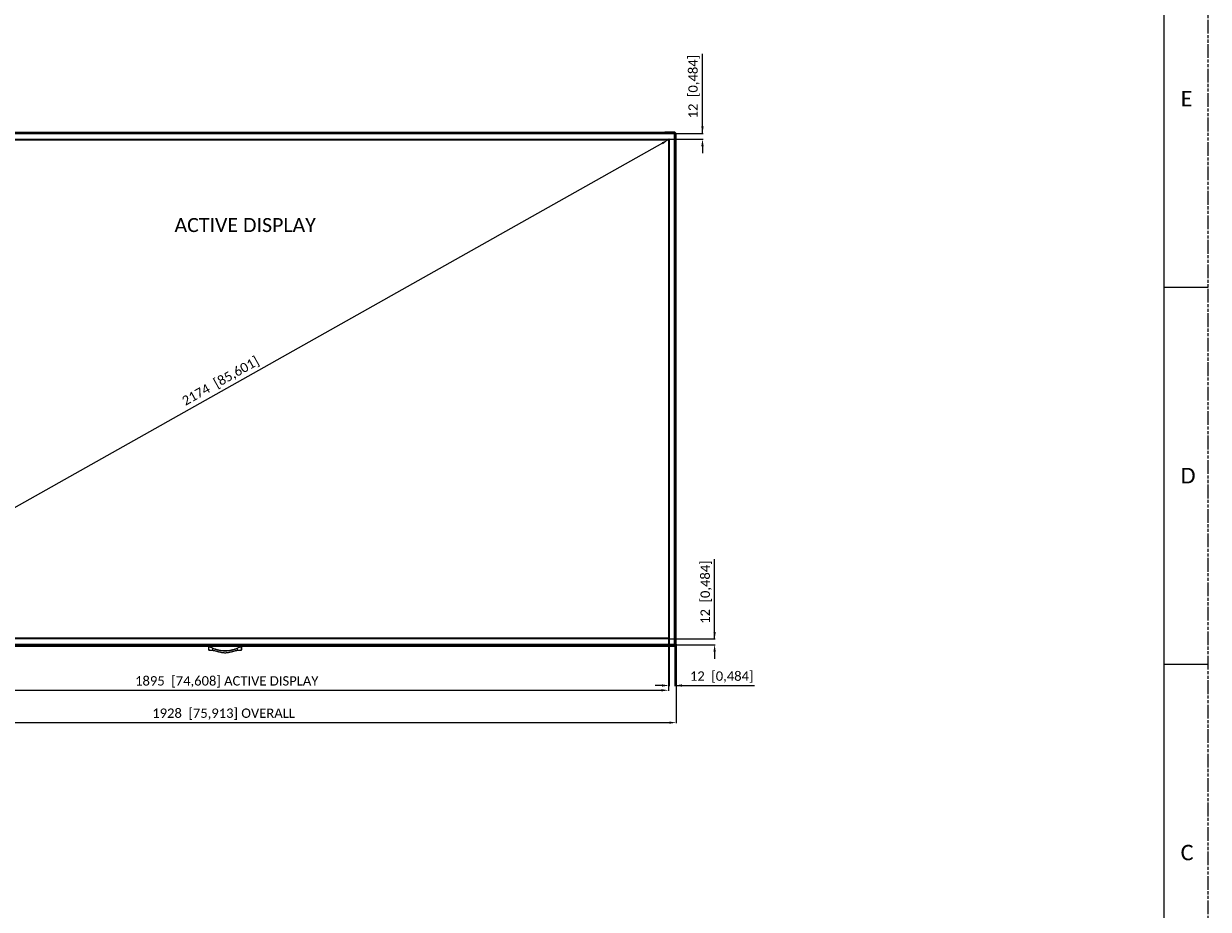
# Model space of a CAD drawing. Header units: millimetres. Extents: x -7199 to 1146, y -2825 to 3623.
# Tile 32 of 35: x -1386 to 1146, y -931 to 963. Entities that reach past the tile are written whole.
import ezdxf

# ---------------------------------------------------------------- set-up
doc = ezdxf.new("R2010")
doc.units = ezdxf.units.MM
doc.header["$LTSCALE"] = 65.395
doc.header["$PDSIZE"] = 0.05
doc.linetypes.add('PHANTOM', pattern=[0.8, 0.45, -0.05, 0.1, -0.05, 0.1, -0.05])
doc.layers.get('0').update_dxf_attribs({"linetype": 'CONTINUOUS'})
doc.layers.get('Defpoints').update_dxf_attribs({"linetype": 'CONTINUOUS'})
for name, color, linetype in [('00_COMPONENTS', 7, 'CONTINUOUS'), ('02___PRT_ALL_AXES', 7, 'CONTINUOUS'), ('06___PRT_ALL_SURFS', 7, 'CONTINUOUS')]:
    doc.layers.add(name, color=color, linetype=linetype)
doc.styles.get("Standard").update_dxf_attribs({"font": 'calibril.ttf'})
doc.dimstyles.new('ISO-25', dxfattribs={"dimtxt": 2.5, "dimasz": 2.5, "dimexe": 1.25, "dimexo": 0.625, "dimtad": 1, "dimtxsty": 'STANDARD', "dimcen": 2.5, "dimadec": 0, "dimazin": 0, "dimtfac": 1, "dimtmove": 0, "dimatfit": 3, "dimfxl": 1, "dimarcsym": 0})

# ---------------------------------------------------------------- blocks, each defined once
blk = doc.blocks.new('*D0')
at = {"color": 3, "lineweight": -2}
for p, q in [((-1903.2, -352), (-1903.2, -463.8)), ((-8.1, -352), (-8.1, -463.8)), ((-1888.2, -462.5), (-23.1, -462.5))]:
    blk.add_line(p, q, dxfattribs=at)
at = {"color": 3}
for points in [[(-1888.2, -460), (-1888.2, -465), (-1903.2, -462.5)], [(-23.1, -465), (-23.1, -460), (-8.1, -462.5)]]:
    blk.add_solid(points, dxfattribs=at)
at = {"layer": 'Defpoints', "color": 0}
for p in [(-1903.2, -351.4), (-8.1, -351.4), (-8.1, -462.5)]:
    blk.add_point(p, dxfattribs=at)
at = {"color": 2, "insert": (-952.1, -444.5), "char_height": 20, "attachment_point": 5}
blk.add_mtext('1895  [74,608] ACTIVE DISPLAY ', dxfattribs=at)
blk = doc.blocks.new('*D3')
at = {"color": 3, "lineweight": -2}
for p, q in [((-6.8, -352.8), (-6.8, -453.6)), ((5.5, -346.1), (5.5, -453.6)), ((-21.8, -452.3), (-36.8, -452.3)), ((5.5, -452.3), (175.8, -452.3)), ((20.5, -452.3), (35.5, -452.3))]:
    blk.add_line(p, q, dxfattribs=at)
at = {"color": 3}
for points in [[(-21.8, -454.8), (-21.8, -449.8), (-6.8, -452.3)], [(20.5, -449.8), (20.5, -454.8), (5.5, -452.3)]]:
    blk.add_solid(points, dxfattribs=at)
at = {"layer": 'Defpoints', "color": 0}
for p in [(-6.8, -352.2), (5.5, -345.5), (5.5, -452.3)]:
    blk.add_point(p, dxfattribs=at)
at = {"color": 2, "insert": (105.6, -434.3), "char_height": 20, "attachment_point": 5}
blk.add_mtext('12  [0,484]', dxfattribs=at)
blk = doc.blocks.new('*D4')
at = {"color": 3, "lineweight": -2}
for p, q in [((90.5, -352.7), (90.5, -182.4)), ((90.5, -337.7), (90.5, -322.7)), ((-7.5, -352.7), (91.8, -352.7)), ((-7.5, -365), (91.8, -365)), ((90.5, -380), (90.5, -395))]:
    blk.add_line(p, q, dxfattribs=at)
at = {"color": 3}
for points in [[(88, -337.7), (93, -337.7), (90.5, -352.7)], [(93, -380), (88, -380), (90.5, -365)]]:
    blk.add_solid(points, dxfattribs=at)
at = {"layer": 'Defpoints', "color": 0}
for p in [(-8.1, -352.7), (-8.1, -365), (90.5, -365)]:
    blk.add_point(p, dxfattribs=at)
at = {"color": 2, "insert": (72.5, -252.6), "char_height": 20, "attachment_point": 5, "rotation": 90}
blk.add_mtext('12  [0,484]', dxfattribs=at)
blk = doc.blocks.new('*D5')
at = {"color": 3, "lineweight": -2}
for p, q in [((64.6, 728.2), (64.6, 898.5)), ((64.6, 743.2), (64.6, 758.2)), ((-13.4, 728.2), (65.8, 728.2)), ((-6.7, 715.9), (65.8, 715.9)), ((64.6, 700.9), (64.6, 685.9))]:
    blk.add_line(p, q, dxfattribs=at)
at = {"color": 3}
for points in [[(62.1, 743.2), (67.1, 743.2), (64.6, 728.2)], [(67.1, 700.9), (62.1, 700.9), (64.6, 715.9)]]:
    blk.add_solid(points, dxfattribs=at)
at = {"layer": 'Defpoints', "color": 0}
for p in [(-14, 728.2), (-7.3, 715.9), (64.6, 728.2)]:
    blk.add_point(p, dxfattribs=at)
at = {"color": 2, "insert": (46.5, 828.3), "char_height": 20, "attachment_point": 5, "rotation": 90}
blk.add_mtext('12  [0,484]', dxfattribs=at)
blk = doc.blocks.new('*D6')
at = {"color": 3, "lineweight": -2}
for p, q in [((-1919.7, -364.1), (-1919.7, -532.9)), ((8.5, -364.1), (8.5, -532.9)), ((-1904.7, -531.7), (-6.5, -531.7))]:
    blk.add_line(p, q, dxfattribs=at)
at = {"color": 3}
for points in [[(-1904.7, -529.2), (-1904.7, -534.2), (-1919.7, -531.7)], [(-6.5, -534.2), (-6.5, -529.2), (8.5, -531.7)]]:
    blk.add_solid(points, dxfattribs=at)
at = {"layer": 'Defpoints', "color": 0}
for p in [(-1919.7, -363.5), (8.5, -363.5), (8.5, -531.7)]:
    blk.add_point(p, dxfattribs=at)
at = {"color": 2, "insert": (-958.8, -513.6), "char_height": 20, "attachment_point": 5}
blk.add_mtext('1928  [75,913] OVERALL ', dxfattribs=at)
blk = doc.blocks.new('*D36')
at = {"color": 3, "lineweight": -2}
for p, q in [((-7.8, 714), (-7.5, 713.5)), ((-21.2, 707.2), (-1890.1, -344)), ((-1902.9, -351.9), (-1902.6, -352.5))]:
    blk.add_line(p, q, dxfattribs=at)
at = {"color": 3}
for points in [[(-20, 705), (-22.4, 709.4), (-8.1, 714.6)], [(-1891.3, -341.9), (-1888.9, -346.2), (-1903.2, -351.4)]]:
    blk.add_solid(points, dxfattribs=at)
at = {"layer": 'Defpoints', "color": 0}
for p in [(-8.1, 714.6), (-1903.2, -351.4), (-1903.2, -351.4)]:
    blk.add_point(p, dxfattribs=at)
at = {"color": 2, "insert": (-964.5, 197.3), "char_height": 20, "attachment_point": 5, "rotation": 29.3578}
blk.add_mtext('2174  [85,601]', dxfattribs=at)

msp = doc.modelspace()

# ---------------------------------------------------------------- linework, layer by layer
at = {"color": 7, "linetype": 'PHANTOM', "lineweight": 0}
msp.add_line((1145.6, -2824.8), (1145.6, 3623.1), dxfattribs=at)
at = {"color": 7, "linetype": 'Continuous'}
for p, q in [((1050.8, 3433.5), (1050.8, -2635.1)), ((3.5, 729.2), (-1914.7, 729.2)), ((-1894.7, 731.2), (-16.5, 731.2)), ((-24.6, 729.2), (-24.6, 728.2)), ((-16.5, 731.2), (-16.5, 729.2)), ((4, 731.2), (-16, 731.2)), ((-16, 731.2), (-16, 729.2)), ((-14, 728.2), (-14, 729.2)), ((6.5, -363), (6.5, 726.2)), ((8.5, 706.7), (8.5, 726.7)), ((6.5, 708.7), (5.5, 708.7)), ((5.5, 698.1), (6.5, 698.1)), ((6.5, 706.7), (8.5, 706.7)), ((6.5, 706.2), (8.5, 706.2)), ((8.5, -343), (8.5, 706.2)), ((6, 548.4), (6, 549.4)), ((6, -186.2), (6, -185.3)), ((6.5, -334.9), (5.5, -334.9)), ((5.5, -345.5), (6.5, -345.5)), ((6.5, -343), (8.5, -343)), ((8.5, -343.5), (6.5, -343.5)), ((8.5, -363.5), (8.5, -343.5)), ((3.5, -366), (-1914.7, -366)), ((-1894.7, -368), (-16.5, -368)), ((-990.6, -374.9), (-990.6, -368)), ((-990.6, -368), (-990.6, -369.6)), ((-990.6, -371.2), (-990.6, -369.6)), ((-990.6, -376.2), (-990.6, -369.6)), ((-990.6, -373.9), (-990.6, -373)), ((-990.6, -374.9), (-990.6, -376.2)), ((-990.6, -374.9), (-990.6, -374.9)), ((-990.6, -376.2), (-990.6, -374.9)), ((-990.6, -376.2), (-990.6, -376.2)), ((-990.3, -376.5), (-990.3, -369.8)), ((-990.3, -373.7), (-990.3, -372.7)), ((-990.1, -368), (-990.1, -369.5)), ((-989.4, -376.6), (-989.3, -376.6)), ((-989.3, -376.6), (-989.3, -376.6)), ((-981.9, -377), (-981.9, -372.6)), ((-929.4, -377), (-929.4, -372.6)), ((-921.2, -369.5), (-921.2, -368)), ((-921, -369.8), (-921, -371.1)), ((-921, -369.8), (-921, -376.5)), ((-920.7, -369.6), (-920.7, -368)), ((-920.7, -369.6), (-920.7, -376.2)), ((-920.7, -376.2), (-920.6, -374.9)), ((-920.6, -374.9), (-920.7, -376.2)), ((-920.7, -376.2), (-920.7, -376.2)), ((-920.6, -368), (-920.6, -374.9)), ((-920.6, -374.9), (-920.6, -374.9)), ((-24.6, -365), (-24.6, -366)), ((-16.5, -366), (-16.5, -368)), ((-16, -366), (-16, -368)), ((-16, -368), (4, -368)), ((-14, -366), (-14, -365))]:
    msp.add_line(p, q, dxfattribs=at)
at = {"color": 4, "linetype": 'Continuous'}
for p, q in [((-1903.2, 714.6), (-8.1, 714.6)), ((-8.1, 714.6), (-8.1, -351.4)), ((-8.1, -351.4), (-1903.2, -351.4))]:
    msp.add_line(p, q, dxfattribs=at)
at = {"color": 7, "linetype": 'Continuous', "lineweight": 0}
for p, q in [((1050.8, 399.2), (1145.6, 399.2)), ((1050.8, -406.8), (1145.6, -406.8))]:
    msp.add_line(p, q, dxfattribs=at)
at = {"color": 7, "linetype": 'Continuous'}
for points in [[(-990.6, -373), (-990.6, -372.4), (-990.6, -371.2)], [(-990.6, -376.2), (-990.6, -376), (-990.6, -375.8), (-990.6, -375.5), (-990.6, -375.2), (-990.6, -374.8), (-990.6, -373.9)], [(-990.6, -376.2), (-990.6, -376.3), (-990.6, -376.3), (-990.5, -376.4), (-990.5, -376.4), (-990.5, -376.4), (-990.4, -376.5), (-990.4, -376.5), (-990.4, -376.5)], [(-990.4, -376.5), (-990.3, -376.5), (-990.3, -376.5), (-990.3, -376.5), (-990.3, -376.5), (-990.2, -376.5), (-990.2, -376.5)], [(-990.3, -372.7), (-990.3, -371.5), (-990.3, -370.7), (-990.3, -369.8)], [(-990.3, -376.5), (-990.3, -376.3), (-990.3, -376.1), (-990.3, -375.8), (-990.3, -375.5), (-990.3, -375.1), (-990.3, -374.6), (-990.3, -374.2), (-990.3, -373.7)], [(-990.2, -376.5), (-990.2, -376.5), (-990.2, -376.5), (-990.1, -376.5), (-990.1, -376.6), (-990.1, -376.6), (-990, -376.6), (-990, -376.6), (-989.9, -376.6), (-989.9, -376.6), (-989.8, -376.6), (-989.8, -376.6), (-989.7, -376.6), (-989.7, -376.6), (-989.6, -376.6), (-989.5, -376.6), (-989.5, -376.6), (-989.4, -376.6)], [(-922, -376.6), (-921.9, -376.6), (-921.8, -376.6), (-921.8, -376.6), (-921.7, -376.6), (-921.6, -376.6), (-921.6, -376.6), (-921.5, -376.6), (-921.5, -376.6), (-921.4, -376.6), (-921.4, -376.6), (-921.3, -376.6), (-921.3, -376.6), (-921.2, -376.6), (-921.2, -376.6), (-921.2, -376.5), (-921.1, -376.5), (-921.1, -376.5), (-921.1, -376.5)], [(-921.1, -376.5), (-921.1, -376.5), (-921, -376.5), (-921, -376.5), (-921, -376.5), (-921, -376.5), (-920.9, -376.5)], [(-921, -371.1), (-921, -372.3), (-921, -372.9), (-921, -373.4), (-921, -374), (-921, -374.5), (-921, -375.1), (-921, -375.5), (-921, -375.9), (-921, -376.2), (-921, -376.4), (-921, -376.5)], [(-920.9, -376.5), (-920.9, -376.5), (-920.9, -376.5), (-920.8, -376.4), (-920.8, -376.4), (-920.8, -376.4), (-920.7, -376.3), (-920.7, -376.3), (-920.7, -376.2)], [(-920.7, -369.6), (-920.7, -370.2), (-920.7, -370.8), (-920.7, -371.4), (-920.7, -372.6)], [(-920.7, -372.6), (-920.7, -373.2), (-920.7, -374.3)], [(-920.7, -374.3), (-920.7, -374.8), (-920.7, -375.2), (-920.7, -375.6), (-920.7, -375.9), (-920.7, -376.1), (-920.7, -376.2)]]:
    msp.add_lwpolyline(points, dxfattribs=at)
for centre, radius, start, end in [((3.5, 726.2), 3, 0, 90), ((4, 726.7), 4.5, 0, 90), ((-990.3, -376.2), 0.3, 183.0392, 268.3783), ((-1008.2, -436.8), 69.6, 67.7524, 74.9257), ((-1008.4, -437), 69.6, 67.6954, 74.8398), ((-989.1, -358.6), 18, 268.6758, 269.1286), ((-988.9, -346.2), 30.4, 269.3758, 269.9434), ((-989, -354.8), 21.8, 269.1809, 269.3408), ((-903.1, -436.8), 69.6, 105.0743, 112.2476), ((-902.9, -437.2), 69.8, 105.1701, 112.2947), ((-921, -376.2), 0.3, 271.6217, 356.9608), ((3.5, -363), 3, 270, 0), ((4, -363.5), 4.5, 270, 0)]:
    msp.add_arc(centre, radius, start, end, dxfattribs=at)
for points, knots in [([(-990.6, -369.6), (-990.6, -369.6), (-990.6, -369.6), (-990.5, -369.5), (-990.4, -369.5), (-990.2, -369.5), (-990.1, -369.5), (-990.1, -369.5)], [0, 0, 0, 0, 0.035639, 0.097199, 0.311347, 0.627686, 1, 1, 1, 1]), ([(-990.6, -369.6), (-990.6, -369.6), (-990.5, -369.8), (-990.4, -369.8), (-990.3, -369.8)], [0, 0, 0, 0, 0.484888, 1, 1, 1, 1]), ([(-990.3, -369.8), (-990.3, -369.8), (-990.3, -369.8), (-990.3, -369.8), (-990.2, -369.8), (-990.2, -369.8), (-990.1, -369.8)], [0, 0, 0, 0, 0.150645, 0.355039, 0.649082, 1, 1, 1, 1]), ([(-989.5, -376.6), (-989.6, -376.6), (-989.8, -376.6), (-990.1, -376.6), (-990.2, -376.5), (-990.3, -376.5), (-990.3, -376.5), (-990.3, -376.5)], [0, 0, 0, 0, 0.421749, 0.729188, 0.919028, 0.970983, 1, 1, 1, 1]), ([(-990.1, -369.5), (-990.1, -369.6), (-990.1, -369.6), (-990.1, -369.7), (-990.1, -369.8)], [0, 0, 0, 0, 0.310823, 1, 1, 1, 1]), ([(-981.8, -372.3), (-981.8, -372.4), (-981.9, -372.5), (-981.9, -372.5), (-981.9, -372.6)], [0, 0, 0, 0, 0.614295, 1, 1, 1, 1]), ([(-981.9, -372.6), (-979.8, -373.4), (-975.6, -374.9), (-969.1, -376.6), (-962.4, -377.7), (-955.6, -378.1), (-948.9, -377.7), (-942.2, -376.6), (-935.7, -374.9), (-931.5, -373.4), (-929.4, -372.6)], [0, 0, 0, 0, 0.124995, 0.250001, 0.375004, 0.5, 0.624996, 0.75, 0.875007, 1, 1, 1, 1]), ([(-981.8, -372.3), (-979.7, -373.2), (-975.5, -374.7), (-969, -376.4), (-962.4, -377.4), (-955.6, -377.8), (-948.9, -377.4), (-942.3, -376.4), (-935.8, -374.7), (-931.6, -373.2), (-929.5, -372.3)], [0, 0, 0, 0, 0.124997, 0.250001, 0.375004, 0.5, 0.624997, 0.75, 0.875005, 1, 1, 1, 1]), ([(-929.5, -372.3), (-929.5, -372.4), (-929.4, -372.5), (-929.4, -372.5), (-929.4, -372.6)], [0, 0, 0, 0, 0.614295, 1, 1, 1, 1]), ([(-921, -376.5), (-921, -376.5), (-921, -376.5), (-921.1, -376.5), (-921.3, -376.6), (-921.6, -376.6), (-921.8, -376.6), (-922, -376.6)], [0, 0, 0, 0, 0.027408, 0.07884, 0.269133, 0.577688, 1, 1, 1, 1]), ([(-921.2, -369.5), (-921.2, -369.5), (-921, -369.5), (-920.9, -369.5), (-920.8, -369.5), (-920.7, -369.6), (-920.7, -369.6), (-920.7, -369.6)], [0, 0, 0, 0, 0.372447, 0.688797, 0.902832, 0.964371, 1, 1, 1, 1]), ([(-921.2, -369.5), (-921.2, -369.6), (-921.2, -369.6), (-921.2, -369.7), (-921.2, -369.8)], [0, 0, 0, 0, 0.310824, 1, 1, 1, 1]), ([(-921.2, -369.8), (-921.1, -369.8), (-921.1, -369.8), (-921, -369.8), (-921, -369.8), (-921, -369.8), (-921, -369.8)], [0, 0, 0, 0, 0.351089, 0.645143, 0.849412, 1, 1, 1, 1]), ([(-920.7, -369.6), (-920.7, -369.6), (-920.8, -369.8), (-920.9, -369.8), (-921, -369.8)], [0, 0, 0, 0, 0.484889, 1, 1, 1, 1])]:
    msp.add_open_spline(points, degree=3, knots=knots, dxfattribs=at)
at = {"layer": '00_COMPONENTS', "color": 7, "linetype": 'Continuous'}
for p, q in [((-1913.7, 728.2), (2.5, 728.2)), ((2.5, 727.4), (-1913.7, 727.4)), ((-1903.9, 715.9), (-7.3, 715.9)), ((-6.8, 715.4), (-6.8, -352.2)), ((2.5, 727.4), (2.5, 728.2)), ((5.5, 725.2), (4.7, 725.2)), ((4.7, -362), (4.7, 725.2)), ((5.5, 725.2), (5.5, -362)), ((-7.3, -352.7), (-1903.9, -352.7)), ((-1913.7, -364.2), (2.5, -364.2)), ((2.5, -365), (-1913.7, -365)), ((-1882.6, -365.2), (-972.6, -365.2)), ((-938.6, -365.2), (-28.6, -365.2)), ((2.5, -365), (2.5, -364.2)), ((4.7, -362), (5.5, -362))]:
    msp.add_line(p, q, dxfattribs=at)
for centre, radius, start, end in [((-7.3, 715.4), 0.5, 0, 90), ((2.5, 725.2), 3, 0, 90), ((2.5, 725.2), 2.2, 0, 90), ((-7.3, -352.2), 0.5, 270, 0), ((-972.6, -362.2), 3, 270, 290.9967), ((-938.6, -362.2), 3, 249.0032, 270), ((-28.6, -362.2), 3, 270, 290.9967), ((2.5, -362), 3, 270, 0), ((2.5, -362), 2.2, 270, 0)]:
    msp.add_arc(centre, radius, start, end, dxfattribs=at)
at = {"layer": '02___PRT_ALL_AXES', "color": 7, "linetype": 'Continuous'}
for p, q in [((-16, 729.4), (-16.5, 729.4)), ((6.6, 706.2), (6.6, 706.7)), ((5.5, 549.4), (6.5, 549.4)), ((6.5, 548.4), (5.5, 548.4)), ((5.5, -185.3), (6.5, -185.3)), ((6.5, -186.2), (5.5, -186.2)), ((6.6, -343.5), (6.6, -343)), ((-16.5, -366.2), (-16, -366.2))]:
    msp.add_line(p, q, dxfattribs=at)
at = {"layer": '06___PRT_ALL_SURFS', "color": 7, "linetype": 'Continuous'}
msp.add_line((-922.6, -376.6), (-922, -376.6), dxfattribs=at)
for points in [[(-989.3, -376.6), (-988.7, -376.6), (-987.8, -376.6), (-986.9, -376.6), (-986, -376.7), (-985.2, -376.7), (-984.3, -376.8), (-983.5, -376.8), (-982.7, -376.9), (-981.9, -377)], [(-981.9, -377), (-981, -377.2), (-980, -377.3), (-979, -377.5), (-978, -377.7), (-977.1, -378), (-976.1, -378.2), (-975.1, -378.5), (-974.1, -378.7), (-973, -379), (-971.9, -379.3), (-970.8, -379.6), (-969.6, -380), (-968.3, -380.3), (-967, -380.6), (-965.7, -380.9), (-964.4, -381.2), (-963, -381.5), (-961.5, -381.7), (-960.1, -381.9), (-958.6, -382), (-957.1, -382.1), (-955.6, -382.1), (-954.2, -382.1), (-952.7, -382), (-951.2, -381.9), (-949.8, -381.7), (-948.3, -381.5), (-946.9, -381.2), (-945.6, -380.9), (-944.2, -380.6), (-943, -380.3), (-941.7, -380), (-940.5, -379.6), (-939.4, -379.3), (-938.3, -379), (-937.2, -378.7), (-936.2, -378.5), (-935.2, -378.2), (-934.2, -378), (-933.3, -377.7), (-932.3, -377.5), (-931.3, -377.3), (-930.3, -377.2), (-929.4, -377)], [(-929.4, -377), (-928.6, -376.9), (-927.8, -376.8), (-927, -376.8), (-926.1, -376.7), (-925.3, -376.7), (-924.4, -376.6), (-923.5, -376.6), (-922.6, -376.6)]]:
    msp.add_lwpolyline(points, dxfattribs=at)

# ---------------------------------------------------------------- texts
at = {"color": 7, "linetype": 'Continuous', "lineweight": 0, "char_height": 33.2, "attachment_point": 1}
for s, insert in [('E', (1086.5, 819.1)), ('D', (1086.5, 13.1)), ('C', (1086.5, -792.9))]:
    msp.add_mtext(s, dxfattribs=dict(at, insert=insert))
at = {"color": 0, "insert": (-912.7, 532.2), "char_height": 30, "width": 985.515, "attachment_point": 5}
msp.add_mtext('{{\\C6;ACTIVE DISPLAY}}', dxfattribs=at)

# ---------------------------------------------------------------- dimensions: what is measured, and where the dimension line sits
for base, p1, p2, picture, middle in [((64.6, 728.2), (-7.3, 715.9), (-14, 728.2), '*D5', (64.6, 828.3)), ((90.5, -365), (-8.1, -352.7), (-8.1, -365), '*D4', (90.5, -252.6))]:
    dim = msp.add_linear_dim(base=base, p1=p1, p2=p2, angle=90, text='<> []', dimstyle='ISO-25', override={"dimtxt": 20, "dimasz": 15, "dimgap": 5, "dimdec": 0, "dimclrd": 3, "dimclre": 3, "dimclrt": 2, "dimadec": 1, "dimtp": 0.3, "dimtm": 0.3, "dimtofl": 0})
    dim.commit()
    dim.dimension.update_dxf_attribs({"geometry": picture, "text_midpoint": middle, "dimtype": 160})
dim = msp.add_aligned_dim(p1=(-8.1, 714.6), p2=(-1903.2, -351.4), distance=0, text='<> []', dimstyle='ISO-25', override={"dimtxt": 20, "dimasz": 15, "dimgap": 5, "dimdec": 0, "dimclrd": 3, "dimclre": 3, "dimclrt": 2, "dimadec": 1, "dimtp": 0.3, "dimtm": 0.3, "dimtofl": 0})
dim.commit()
dim.dimension.update_dxf_attribs({"geometry": '*D36', "text_midpoint": (-964.5, 197.3)})
for base, p1, p2, text, override, picture, middle in [((-8.1, -462.5), (-1903.2, -351.4), (-8.1, -351.4), '<> [] ACTIVE DISPLAY ', {"dimtxt": 20, "dimasz": 15, "dimgap": 5, "dimdec": 0, "dimpost": '<>', "dimclrd": 3, "dimclre": 3, "dimclrt": 2, "dimadec": 1, "dimtp": 0.3, "dimtm": 0.3, "dimtofl": 0}, '*D0', (-952.1, -462.5)), ((5.5, -452.3), (-6.8, -352.2), (5.5, -345.5), '<> []', {"dimtxt": 20, "dimasz": 15, "dimgap": 5, "dimdec": 0, "dimclrd": 3, "dimclre": 3, "dimclrt": 2, "dimadec": 1, "dimtp": 0.3, "dimtm": 0.3, "dimtofl": 0}, '*D3', (105.6, -452.3)), ((8.5, -531.7), (-1919.7, -363.5), (8.5, -363.5), '<> [] OVERALL ', {"dimtxt": 20, "dimasz": 15, "dimgap": 5, "dimdec": 0, "dimpost": '<>', "dimclrd": 3, "dimclre": 3, "dimclrt": 2, "dimadec": 1, "dimtp": 0.3, "dimtm": 0.3, "dimtofl": 0}, '*D6', (-958.8, -531.7))]:
    dim = msp.add_linear_dim(base=base, p1=p1, p2=p2, text=text, dimstyle='ISO-25', override=override)
    dim.commit()
    dim.dimension.update_dxf_attribs({"geometry": picture, "text_midpoint": middle, "dimtype": 160})

doc.saveas('drawing.dxf')
